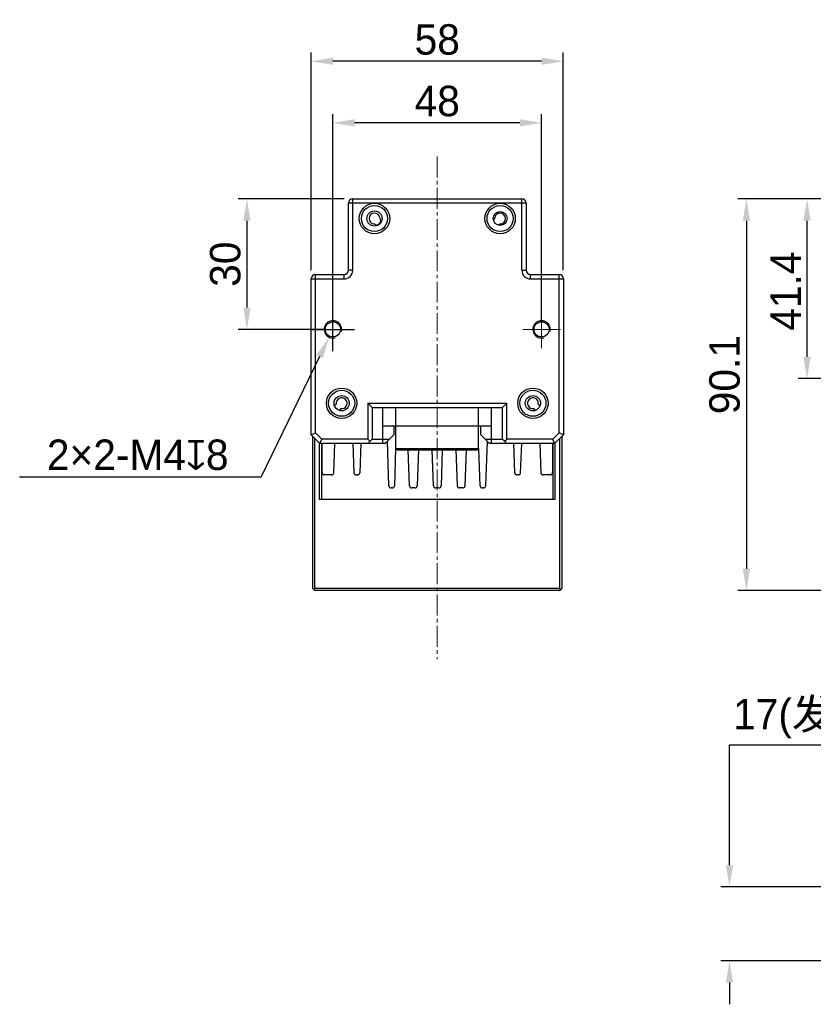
# Model space of a CAD drawing. Header units: millimetres. Extents: x 36 to 303, y 54 to 189.
# Tile 1 of 2: x 36 to 127, y 76 to 189. Entities that reach past the tile are written whole.
import ezdxf

# ---------------------------------------------------------------- set-up
doc = ezdxf.new("R2010")
doc.units = ezdxf.units.MM
doc.header["$PDSIZE"] = -5
doc.linetypes.add('点画线', pattern=[18, 12, -2, 2, -2])
for name, color, linetype, lineweight in [('中心线层', 1, '点画线', 18), ('标注', 3, 'Continuous', 25), ('粗实线', 7, 'Continuous', 30)]:
    doc.layers.add(name, color=color, linetype=linetype, lineweight=lineweight)
doc.dimstyles.new('CST Standard', dxfattribs={"dimtxt": 3.5, "dimasz": 2.5, "dimexe": 1, "dimexo": 1, "dimgap": 0.6, "dimtad": 1, "dimtoh": 1, "dimdsep": 46, "dimtxsty": 'Standard', "dimcen": -2.5, "dimdle": 5, "dimadec": 1, "dimazin": 2, "dimtfac": 1, "dimtofl": 0, "dimtmove": 0, "dimatfit": 0, "dimfxl": 1, "dimtolj": 1, "dimarcsym": 0})

# ---------------------------------------------------------------- blocks, each defined once
blk = doc.blocks.new('*X1')
at = {"layer": 'Defpoints', "color": 0}
for p in [(119.39, 89.58), (145.99, 89.58), (145.99, 81.08)]:
    blk.add_point(p, dxfattribs=at)
at = {"layer": '标注', "color": 9, "linetype": 'Continuous', "lineweight": -2, "ltscale": 3}
for p, q in [((117.29, 92.08), (117.29, 105.93)), ((117.29, 105.93), (140.16, 105.93)), ((117.29, 78.58), (117.29, 76.08))]:
    blk.add_line(p, q, dxfattribs=at)
at = {"layer": '标注', "color": 0, "linetype": 'Continuous', "lineweight": -2, "ltscale": 3}
for p, q in [((144.99, 89.58), (116.29, 89.58)), ((144.99, 81.08), (116.29, 81.08))]:
    blk.add_line(p, q, dxfattribs=at)
at = {"layer": '标注', "color": 9}
for points in [[(116.88, 92.08), (117.71, 92.08), (117.29, 89.58)], [(117.71, 78.58), (116.88, 78.58), (117.29, 81.08)]]:
    blk.add_solid(points, dxfattribs=at)
at = {"layer": '标注', "color": 7, "insert": (129.03, 108.94), "char_height": 3.5, "attachment_point": 5}
blk.add_mtext('\\A1;{\\fFZLanTingHei-R-GBK|b0|i0|c134|p2;\\C0;17(发光区)}', dxfattribs=at)
blk = doc.blocks.new('*X3')
at = {"layer": 'Defpoints', "color": 0}
for p in [(126.21, 168.73), (142.49, 168.73), (156.41, 148.06)]:
    blk.add_point(p, dxfattribs=at)
at = {"layer": '标注', "color": 0, "linetype": 'Continuous', "lineweight": -2, "ltscale": 3}
for p, q in [((141.49, 168.73), (125.21, 168.73)), ((155.41, 148.06), (125.21, 148.06))]:
    blk.add_line(p, q, dxfattribs=at)
at = {"layer": '标注', "color": 9, "linetype": 'Continuous', "lineweight": -2, "ltscale": 3}
blk.add_line((126.21, 150.56), (126.21, 166.23), dxfattribs=at)
at = {"layer": '标注', "color": 9}
for points in [[(126.63, 166.23), (125.79, 166.23), (126.21, 168.73)], [(125.79, 150.56), (126.63, 150.56), (126.21, 148.06)]]:
    blk.add_solid(points, dxfattribs=at)
at = {"layer": '标注', "color": 7, "insert": (123.75, 158.13), "char_height": 3.5, "attachment_point": 5, "rotation": 90}
blk.add_mtext('\\A1;\\A1;{\\fFZLanTingHei-R-GBK|b0|i0|c134|p2;\\C0;41.4}', dxfattribs=at)
blk = doc.blocks.new('*X4')
at = {"layer": 'Defpoints', "color": 0}
for p in [(142.49, 168.73), (119.24, 123.68), (160.24, 123.68)]:
    blk.add_point(p, dxfattribs=at)
at = {"layer": '标注', "color": 0, "linetype": 'Continuous', "lineweight": -2, "ltscale": 3}
for p, q in [((141.49, 168.73), (118.24, 168.73)), ((159.24, 123.68), (118.24, 123.68))]:
    blk.add_line(p, q, dxfattribs=at)
at = {"layer": '标注', "color": 9, "linetype": 'Continuous', "lineweight": -2, "ltscale": 3}
blk.add_line((119.24, 166.23), (119.24, 126.18), dxfattribs=at)
at = {"layer": '标注', "color": 9}
for points in [[(119.65, 166.23), (118.82, 166.23), (119.24, 168.73)], [(118.82, 126.18), (119.65, 126.18), (119.24, 123.68)]]:
    blk.add_solid(points, dxfattribs=at)
at = {"layer": '标注', "color": 7, "insert": (116.74, 148.52), "char_height": 3.5, "attachment_point": 5, "rotation": 90}
blk.add_mtext('\\A1;\\A1;{\\fFZLanTingHei-R-GBK|b0|i0|c134|p2;\\C0;90.1}', dxfattribs=at)
blk = doc.blocks.new('*X9')
at = {"layer": 'Defpoints', "color": 0}
for p in [(69.18, 184.57), (69.18, 159.53), (98.18, 159.53)]:
    blk.add_point(p, dxfattribs=at)
at = {"layer": '标注', "color": 0, "linetype": 'Continuous', "lineweight": -2, "ltscale": 3}
for p, q in [((69.18, 160.53), (69.18, 185.57)), ((98.18, 160.53), (98.18, 185.57))]:
    blk.add_line(p, q, dxfattribs=at)
at = {"layer": '标注', "color": 9, "linetype": 'Continuous', "lineweight": -2, "ltscale": 3}
blk.add_line((95.68, 184.57), (71.68, 184.57), dxfattribs=at)
at = {"layer": '标注', "color": 9}
for points in [[(71.68, 184.99), (71.68, 184.16), (69.18, 184.57)], [(95.68, 184.16), (95.68, 184.99), (98.18, 184.57)]]:
    blk.add_solid(points, dxfattribs=at)
at = {"layer": '标注', "color": 7, "insert": (83.68, 187.06), "char_height": 3.5, "attachment_point": 5}
blk.add_mtext('\\A1;\\A1;{\\fFZLanTingHei-R-GBK|b0|i0|c134|p2;\\C0;58}', dxfattribs=at)
blk = doc.blocks.new('*X10')
at = {"layer": 'Defpoints', "color": 0}
for p in [(73.96, 168.73), (61.79, 153.73), (71.68, 153.73)]:
    blk.add_point(p, dxfattribs=at)
at = {"layer": '标注', "color": 0, "linetype": 'Continuous', "lineweight": -2, "ltscale": 3}
for p, q in [((72.96, 168.73), (60.79, 168.73)), ((70.68, 153.73), (60.79, 153.73))]:
    blk.add_line(p, q, dxfattribs=at)
at = {"layer": '标注', "color": 9, "linetype": 'Continuous', "lineweight": -2, "ltscale": 3}
blk.add_line((61.79, 166.23), (61.79, 156.23), dxfattribs=at)
at = {"layer": '标注', "color": 9}
for points in [[(62.21, 166.23), (61.38, 166.23), (61.79, 168.73)], [(61.38, 156.23), (62.21, 156.23), (61.79, 153.73)]]:
    blk.add_solid(points, dxfattribs=at)
at = {"layer": '标注', "color": 7, "insert": (59.31, 161.23), "char_height": 3.5, "attachment_point": 5, "rotation": 90}
blk.add_mtext('\\A1;\\A1;{\\fFZLanTingHei-R-GBK|b0|i0|c134|p2;\\C0;30}', dxfattribs=at)
blk = doc.blocks.new('*X11')
at = {"layer": 'Defpoints', "color": 0}
for p in [(71.68, 177.49), (71.68, 153.73), (95.68, 153.73)]:
    blk.add_point(p, dxfattribs=at)
at = {"layer": '标注', "color": 0, "linetype": 'Continuous', "lineweight": -2, "ltscale": 3}
for p, q in [((71.68, 154.73), (71.68, 178.49)), ((95.68, 154.73), (95.68, 178.49))]:
    blk.add_line(p, q, dxfattribs=at)
at = {"layer": '标注', "color": 9, "linetype": 'Continuous', "lineweight": -2, "ltscale": 3}
blk.add_line((93.18, 177.49), (74.18, 177.49), dxfattribs=at)
at = {"layer": '标注', "color": 9}
for points in [[(74.18, 177.91), (74.18, 177.07), (71.68, 177.49)], [(93.18, 177.07), (93.18, 177.91), (95.68, 177.49)]]:
    blk.add_solid(points, dxfattribs=at)
at = {"layer": '标注', "color": 7, "insert": (83.68, 179.98), "char_height": 3.5, "attachment_point": 5}
blk.add_mtext('\\A1;\\A1;{\\fFZLanTingHei-R-GBK|b0|i0|c134|p2;\\C0;48}', dxfattribs=at)
blk = doc.blocks.new('*X13')
at = {"layer": 'Defpoints', "color": 0}
for p in [(72.12, 154.63), (71.25, 152.83)]:
    blk.add_point(p, dxfattribs=at)
at = {"layer": '标注', "color": 0, "linetype": 'Continuous', "ltscale": 3}
for p, q in [((71.68, 151.23), (71.68, 156.23)), ((69.18, 153.73), (74.18, 153.73))]:
    blk.add_line(p, q, dxfattribs=at)
at = {"layer": '标注', "color": 9, "linetype": 'Continuous', "lineweight": -2, "ltscale": 3}
for p in [(70.15, 150.59), (35.65, 136.78)]:
    blk.add_line(p, (63.41, 136.78), dxfattribs=at)
at = {"layer": '标注', "color": 9}
blk.add_solid([(70.52, 150.4), (69.77, 150.77), (71.25, 152.83)], dxfattribs=at)
at = {"layer": '标注', "color": 7, "insert": (49.23, 139.28), "char_height": 3.5, "attachment_point": 5}
blk.add_mtext('\\A1;\\A1;{\\fFZLanTingHei-R-GBK|b0|i0|c134|p2;\\C0;2×2-M4\\fGDT|b1|i0|c0|p2;x\\fFZLanTingHei-R-GBK|b0|i0|c134|p2;8}', dxfattribs=at)

msp = doc.modelspace()

# ---------------------------------------------------------------- linework, layer by layer
at = {"layer": '中心线层', "color": 0, "ltscale": 0.2}
msp.add_line((83.6842, 173.6127), (83.6842, 115.7995), dxfattribs=at)
at = {"layer": '中心线层', "color": 0}
for p, q in [((71.6842, 155.8964), (71.6842, 151.5657)), ((95.6842, 155.8964), (95.6842, 151.5657)), ((69.5189, 153.731), (73.8496, 153.731)), ((97.8496, 153.731), (93.5189, 153.731))]:
    msp.add_line(p, q, dxfattribs=at)
at = {"layer": '粗实线', "color": 0}
for p, q in [((73.4594, 160.531), (73.4594, 168.231)), ((93.9091, 168.231), (73.4594, 168.231)), ((73.9594, 160.531), (73.9594, 168.731)), ((73.9594, 168.731), (93.4091, 168.731)), ((93.4091, 160.531), (93.4091, 168.731)), ((93.9091, 168.231), (93.9091, 160.531)), ((76.7483, 165.6618), (76.6942, 165.7159)), ((77.2245, 166.2462), (77.2787, 166.1921)), ((69.6842, 141.8119), (69.6842, 160.031)), ((69.6842, 160.031), (72.9594, 160.031)), ((72.9594, 159.531), (72.9594, 160.031)), ((73.9594, 160.531), (73.4594, 160.531)), ((93.4091, 160.531), (93.9091, 160.531)), ((94.4091, 159.531), (94.4091, 160.031)), ((94.4091, 160.031), (97.6842, 160.031)), ((97.6842, 141.8119), (97.6842, 160.031)), ((69.1842, 141.6048), (69.1842, 159.531)), ((69.1842, 159.531), (72.9594, 159.531)), ((94.4091, 159.531), (98.1842, 159.531)), ((98.1842, 159.531), (98.1842, 141.6048)), ((71.8649, 144.9421), (72.0655, 145.1427)), ((75.6842, 145.2298), (91.6842, 145.2298)), ((75.6842, 145.2298), (76.1842, 144.7298)), ((75.6842, 145.2298), (75.6842, 141.1048)), ((91.1842, 144.7298), (91.6842, 145.2298)), ((91.6842, 141.1048), (91.6842, 145.2298)), ((95.303, 145.1427), (95.5035, 144.9421)), ((72.5959, 144.6123), (72.4342, 144.4507)), ((76.1842, 144.7298), (91.1842, 144.7298)), ((76.1842, 144.7298), (76.1842, 141.1048)), ((77.4342, 140.6048), (77.4342, 144.7298)), ((78.9342, 140.0298), (78.9342, 144.7298)), ((88.4342, 140.0298), (88.4342, 144.7298)), ((89.9342, 140.6048), (89.9342, 144.7298)), ((91.1842, 141.1048), (91.1842, 144.7298)), ((94.9342, 144.4507), (94.7726, 144.6123)), ((69.1842, 141.6048), (69.6842, 141.8119)), ((70.1842, 140.6048), (69.1842, 141.6048)), ((70.3914, 141.1048), (69.6842, 141.8119)), ((77.4342, 142.6298), (89.9342, 142.6298)), ((77.6842, 140.6048), (78.6842, 141.6048)), ((78.6842, 142.6298), (78.6842, 141.6048)), ((88.6842, 141.6048), (88.6842, 142.6298)), ((88.6842, 141.6048), (89.6842, 140.6048)), ((97.6842, 141.8119), (96.9771, 141.1048)), ((98.1842, 141.6048), (97.1842, 140.6048)), ((98.1842, 141.6048), (97.6842, 141.8119)), ((69.3592, 123.931), (69.3592, 141.4298)), ((69.6092, 123.931), (69.6092, 141.1798)), ((70.1092, 140.6798), (70.1092, 134.181)), ((70.1842, 140.6048), (70.3914, 141.1048)), ((77.6842, 140.6048), (70.1842, 140.6048)), ((70.3592, 140.6048), (70.3592, 134.181)), ((75.6842, 141.1048), (70.3914, 141.1048)), ((70.4342, 137.231), (70.4342, 140.6048)), ((71.7716, 137.2223), (71.8897, 140.6048)), ((73.9788, 140.6048), (74.0969, 137.2223)), ((74.8897, 140.6048), (74.7716, 137.2223)), ((76.1842, 141.1048), (75.6842, 140.6048)), ((75.6842, 141.1048), (75.9342, 140.8548)), ((76.1842, 141.1048), (78.1842, 141.1048)), ((78.1238, 135.7223), (77.9442, 140.8648)), ((89.1842, 141.1048), (91.1842, 141.1048)), ((89.4243, 140.8648), (89.2447, 135.7223)), ((97.1842, 140.6048), (89.6842, 140.6048)), ((91.6842, 140.6048), (91.1842, 141.1048)), ((91.4342, 140.8548), (91.6842, 141.1048)), ((96.9771, 141.1048), (91.6842, 141.1048)), ((92.5969, 137.2223), (92.4788, 140.6048)), ((93.2716, 137.2223), (93.3897, 140.6048)), ((95.4788, 140.6048), (95.5969, 137.2223)), ((96.9342, 140.6048), (96.9342, 137.231)), ((97.1842, 140.6048), (96.9771, 141.1048)), ((97.0092, 134.181), (97.0092, 140.6048)), ((97.2592, 134.181), (97.2592, 140.6798)), ((97.7592, 141.1798), (97.7592, 123.931)), ((98.0092, 141.4298), (98.0092, 123.931)), ((78.8952, 140.0311), (78.7447, 135.7223)), ((78.9342, 140.0298), (88.4342, 140.0298)), ((79.0842, 139.8798), (78.9342, 140.0298)), ((79.0842, 139.8798), (88.2842, 139.8798)), ((80.4988, 135.7223), (80.3536, 139.8798)), ((81.5153, 139.892), (81.3697, 135.7223)), ((83.2488, 135.7223), (83.1036, 139.8798)), ((84.2646, 139.8717), (84.1197, 135.7223)), ((85.9988, 135.7223), (85.8532, 139.892)), ((87.0149, 139.8798), (86.8697, 135.7223)), ((88.2842, 139.8798), (88.4342, 140.0298)), ((88.6238, 135.7223), (88.4733, 140.0311)), ((71.5217, 136.981), (70.6842, 136.981)), ((74.5217, 136.981), (74.3468, 136.981)), ((93.0217, 136.981), (92.8468, 136.981)), ((96.6842, 136.981), (95.8468, 136.981)), ((78.4949, 135.481), (78.3736, 135.481)), ((81.1199, 135.481), (80.7486, 135.481)), ((83.8699, 135.481), (83.4986, 135.481)), ((86.6199, 135.481), (86.2486, 135.481)), ((88.9949, 135.481), (88.8736, 135.481)), ((69.6092, 123.681), (69.3592, 123.931)), ((69.4842, 123.806), (69.6092, 123.931)), ((97.7592, 123.931), (69.6092, 123.931)), ((97.7592, 123.681), (69.6092, 123.681)), ((97.7592, 123.681), (98.0092, 123.931)), ((97.7592, 123.931), (97.8842, 123.806))]:
    msp.add_line(p, q, dxfattribs=at)
at = {"layer": '粗实线', "color": 0, "ltscale": 3}
msp.add_line((70.1092, 134.181), (97.2592, 134.181), dxfattribs=at)
at = {"layer": '粗实线', "color": 0}
for centre, radius in [((76.4594, 166.481), 1.75), ((76.4594, 166.481), 1.5), ((90.9091, 166.481), 1.75), ((90.9091, 166.481), 1.5), ((76.4594, 166.481), 0.875), ((90.9091, 166.481), 0.8), ((71.6842, 153.731), 0.875), ((95.6842, 153.731), 0.875), ((72.6842, 145.231), 1.75), ((72.6842, 145.231), 1.5), ((94.6842, 145.231), 1.75), ((94.6842, 145.231), 1.5), ((72.6842, 145.231), 0.875), ((94.6842, 145.231), 0.875)]:
    msp.add_circle(centre, radius, dxfattribs=at)
for centre, radius, start, end in [((73.9594, 168.231), 0.5, 90, 180), ((93.4091, 168.231), 0.5, 0, 90), ((76.4594, 166.481), 0.625, 6.057559, 263.942441), ((77.5781, 166.5998), 0.5, 186.057559, 225), ((89.7904, 166.5998), 0.5, 315, 353.942441), ((90.9091, 166.481), 0.625, 276.057559, 173.942441), ((76.3407, 165.3623), 0.5, 45, 83.942441), ((76.4594, 166.481), 0.8, 286.637796, 343.01639), ((91.0278, 165.3623), 0.5, 96.057559, 135), ((69.6842, 159.531), 0.5, 90, 180), ((72.9594, 160.531), 1, 270, 0), ((72.9594, 160.531), 0.5, 270, 0), ((94.4091, 160.531), 1, 180, 270), ((94.4091, 160.531), 0.5, 180, 270), ((97.6842, 159.531), 0.5, 0, 90), ((71.6842, 153.731), 1, 345, 285), ((95.6842, 153.731), 1, 345, 285), ((72.6842, 145.231), 0.625, 261.869898, 188.130102), ((94.6842, 145.231), 0.625, 351.869898, 278.130102), ((70.6842, 137.231), 0.25, 180, 270), ((71.5217, 137.231), 0.25, 270, 358), ((74.3468, 137.231), 0.25, 182, 270), ((74.5217, 137.231), 0.25, 270, 358), ((92.8468, 137.231), 0.25, 182, 270), ((93.0217, 137.231), 0.25, 270, 358), ((95.8468, 137.231), 0.25, 182, 270), ((96.6842, 137.231), 0.25, 270, 360), ((78.3736, 135.731), 0.25, 182, 270), ((78.4949, 135.731), 0.25, 270, 358), ((80.7486, 135.731), 0.25, 182, 270), ((81.1199, 135.731), 0.25, 270, 358), ((83.4986, 135.731), 0.25, 182, 270), ((83.8699, 135.731), 0.25, 270, 358), ((86.2486, 135.731), 0.25, 182, 270), ((86.6199, 135.731), 0.25, 270, 358), ((88.8736, 135.731), 0.25, 182, 270), ((88.9949, 135.731), 0.25, 270, 358)]:
    msp.add_arc(centre, radius, start, end, dxfattribs=at)

# ---------------------------------------------------------------- dimensions: what is measured, and where the dimension line sits
at = {"layer": '标注', "color": 0, "ltscale": 3}
for base, p1, p2, picture, middle in [((69.1842, 184.5745), (98.1842, 159.531), (69.1842, 159.531), '*X9', (83.6842, 187.0619)), ((71.6842, 177.4897), (95.6842, 153.731), (71.6842, 153.731), '*X11', (83.6842, 179.9771))]:
    dim = msp.add_linear_dim(base=base, p1=p1, p2=p2, text='\\A1;{\\fFZLanTingHei-R-GBK|b0|i0|c134|p2;\\C0;<>}', dimstyle='CST Standard', override={"dimlfac": 2, "dimtxsty": 'Standard', "dimsah": 1, "dimclrd": 9, "dimclrt": 7, "dimtzin": 8}, dxfattribs=at)
    dim.commit()
    dim.dimension.update_dxf_attribs({"geometry": picture, "text_midpoint": middle})
dim = msp.add_linear_dim(base=(61.7929, 153.731), p1=(73.9594, 168.731), p2=(71.6842, 153.731), angle=270, text='\\A1;{\\fFZLanTingHei-R-GBK|b0|i0|c134|p2;\\C0;<>}', dimstyle='CST Standard', override={"dimlfac": 2, "dimtxsty": 'Standard', "dimsah": 1, "dimclrd": 9, "dimclrt": 7, "dimtzin": 8}, dxfattribs=at)
dim.commit()
dim.dimension.update_dxf_attribs({"geometry": '*X10', "text_midpoint": (59.3055, 161.231)})
for base, p1, p2, angle, text, override, picture, middle in [((119.236, 123.681), (142.4923, 168.731), (160.2423, 123.681), 270, '\\A1;{\\fFZLanTingHei-R-GBK|b0|i0|c134|p2;\\C0;<>}', {"dimdec": 1, "dimlfac": 2, "dimtxsty": 'Standard', "dimsah": 1, "dimclrd": 9, "dimclrt": 7, "dimtzin": 8}, '*X4', (119.236, 148.5224)), ((126.20863363, 168.7310494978), (156.4127140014, 148.0560494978), (142.4922898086, 168.7310494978), 90, '\\A1;{\\fFZLanTingHei-R-GBK|b0|i0|c134|p2;\\C0;<>}', {"dimdec": 1, "dimlfac": 2, "dimtxsty": 'Standard', "dimsah": 1, "dimclrd": 9, "dimclrt": 7, "dimtzin": 8}, '*X3', (126.20863363, 158.1316970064)), ((117.2948, 89.5763), (145.9923, 81.0763), (145.9923, 89.5763), 90, '{\\fFZLanTingHei-R-GBK|b0|i0|c134|p2;\\C0;17(发光区)}', {"dimlfac": 2, "dimtxsty": 'Standard', "dimsah": 1, "dimclrd": 9, "dimclrt": 7, "dimtzin": 0}, '*X1', (129.027, 105.927))]:
    dim = msp.add_linear_dim(base=base, p1=p1, p2=p2, angle=angle, text=text, dimstyle='CST Standard', override=override, dxfattribs=at)
    dim.commit()
    dim.dimension.update_dxf_attribs({"geometry": picture, "text_midpoint": middle, "dimtype": 160})
dim = msp.add_diameter_dim_2p(p1=(72.1231, 154.6296), p2=(71.2454, 152.8325), text='\\A1;{\\fFZLanTingHei-R-GBK|b0|i0|c134|p2;\\C0;2×2-M4\\fGDT|b1|i0|c0|p2;x\\fFZLanTingHei-R-GBK|b0|i0|c134|p2;8}', dimstyle='CST Standard', override={"dimlfac": 2, "dimpost": '2×2-M<>{\\fcxgdtshp;b}8', "dimtxsty": 'Standard', "dimsah": 1, "dimclrd": 9, "dimclrt": 7, "dimtzin": 8}, dxfattribs=at)
dim.commit()
dim.dimension.update_dxf_attribs({"geometry": '*X13', "text_midpoint": (49.2302, 136.78), "dimtype": 163})

doc.saveas('drawing.dxf')
